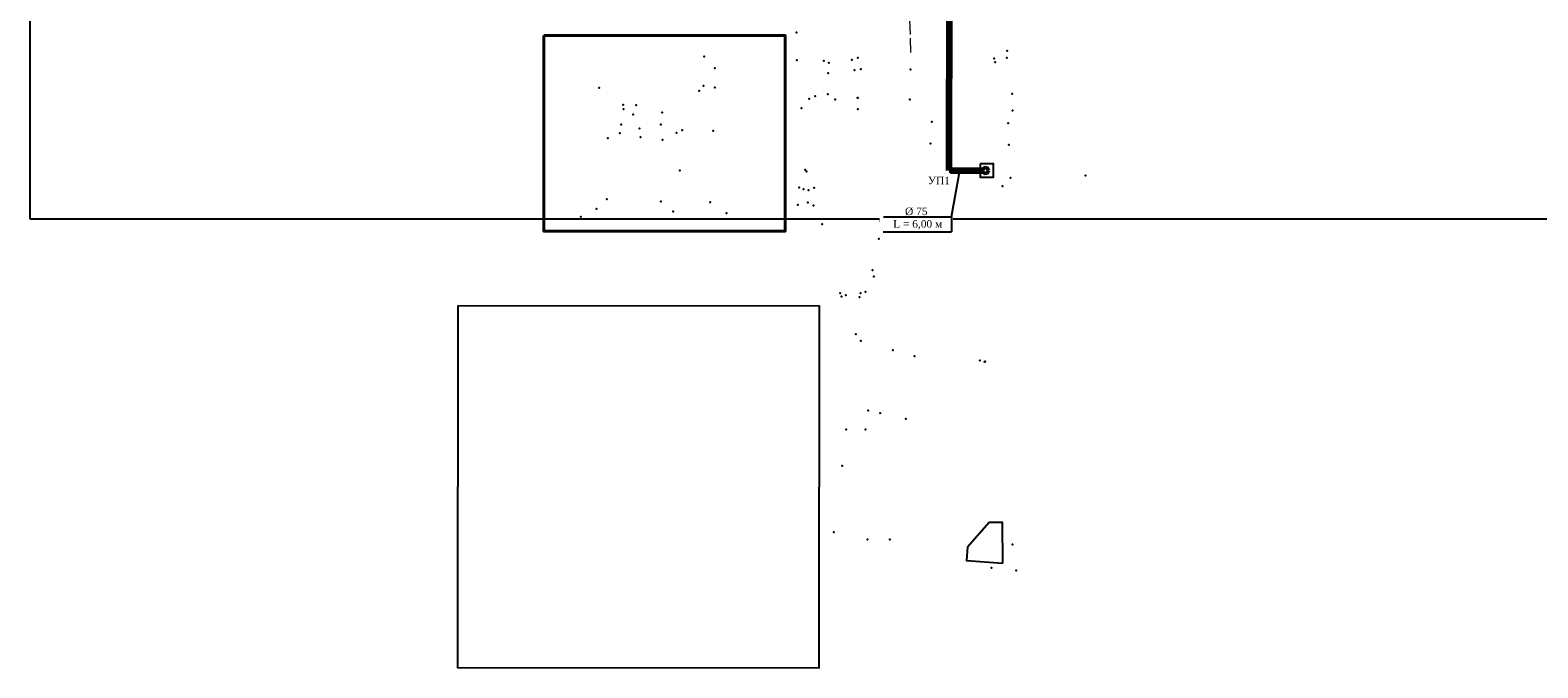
# Model space of a CAD drawing. Header units: millimetres. Extents: x 3225950 to 6455324, y 386516 to 774348.
# Tile 3 of 69: x 3227526 to 3227776, y 387011 to 387117. Entities that reach past the tile are written whole.
import ezdxf

# ---------------------------------------------------------------- set-up
doc = ezdxf.new("R2010")
doc.units = ezdxf.units.MM
doc.linetypes.add('ACAD_ISO02W100', pattern=[15, 12, -3])
for name, color, linetype in [('1 Здание', 7, 'Continuous'), ('1 Топо', 7, 'Continuous'), ('8 В1', 7, 'Continuous'), ('ТОЧКИ_ОБОСНОВАНИЯ', 255, 'Continuous')]:
    doc.layers.add(name, color=color, linetype=linetype)
doc.styles.add('стиль3', font='times.ttf')
picture_1 = doc.add_image_def('image2.tif', size_in_pixel=(27388, 31050))

msp = doc.modelspace()

# ---------------------------------------------------------------- linework, layer by layer
at = {"color": 3, "linetype": 'Continuous', "lineweight": 40}
msp.add_lwpolyline([(3227610.818, 387115.8), (3227610.818, 387083.3), (3227650.815, 387083.3), (3227650.815, 387115.8)], close=True, dxfattribs=at)
at = {"color": 3, "linetype": 'Continuous'}
for points in [[(3227683.199, 387094.5), (3227683.188, 387092.3), (3227685.396, 387092.29), (3227685.396, 387094.49)], [(3227596.524, 387070.92), (3227596.489, 387010.92), (3227656.484, 387010.88), (3227656.519, 387070.88)], [(3227686.948, 387028.25), (3227686.891, 387034.99), (3227684.694, 387034.98), (3227681.06, 387030.9), (3227680.888, 387028.7)]]:
    msp.add_lwpolyline(points, close=True, dxfattribs=at)
at = {"layer": '1 Здание', "color": 7, "linetype": 'ACAD_ISO02W100', "lineweight": 20, "ltscale": 0.2}
msp.add_line((3227671.407, 387121.328, 0.01), (3227671.614, 387112.9, 0.01), dxfattribs=at)
at = {"layer": '8 В1', "color": 5, "linetype": 'Continuous', "lineweight": 100, "ltscale": 200}
for q in [(3227678.133, 387139.319), (3227683.585, 387093.381)]:
    msp.add_line((3227678.049, 387093.39), q, dxfattribs=at)
at = {"layer": '8 В1', "color": 5, "lineweight": 50}
msp.add_circle((3227684.073, 387093.38), 0.488, dxfattribs=at)
at = {"layer": '8 В1', "color": 5}
for p in [(3227674.922, 387097.846, 0.47), (3227686.882, 387090.776, 0.15)]:
    msp.add_point(p, dxfattribs=at)
at = {"layer": 'ТОЧКИ_ОБОСНОВАНИЯ'}
for p in [(3227652.732, 387116.286, 0.53), (3227637.422, 387112.296, 0.5), (3227652.742, 387111.706, 0.49), (3227657.242, 387111.586, 0.53), (3227661.902, 387111.766, 0.52), (3227662.872, 387112.046, 0.41), (3227685.472, 387111.976, 0.19), (3227685.682, 387111.356, 0.4), (3227687.612, 387112.066, 0.25), (3227687.642, 387113.236, 0.22), (3227639.152, 387110.376, 0.5), (3227657.992, 387109.536, 0.42), (3227658.082, 387111.216, 0.52), (3227662.342, 387110.046, 0.53), (3227663.392, 387110.186, 0.42), (3227671.612, 387110.146, 0.54), (3227619.992, 387107.086, 0.46), (3227636.552, 387106.576, 0.51), (3227637.292, 387107.416, 0.51), (3227639.152, 387107.156, 0.51), (3227623.982, 387104.256, 0.49), (3227626.102, 387104.226, 0.53), (3227654.842, 387105.286, 0.54), (3227655.832, 387105.726, 0.56), (3227657.902, 387106.046, 0.41), (3227659.122, 387105.186, 0.43), (3227662.842, 387105.426, 0.56), (3227662.862, 387105.436, 0.4), (3227671.502, 387105.156, 0.5), (3227688.502, 387106.106, 0.32), (3227624.002, 387103.546, 0.79), (3227625.622, 387102.666, 0.8), (3227630.452, 387102.996, 0.51), (3227653.552, 387103.716, 0.55), (3227662.862, 387103.556, 0.31), (3227675.142, 387101.436, 0.5), (3227688.532, 387103.346, 0.29), (3227623.432, 387099.566, 0.77), (3227623.642, 387101.006, 0.17), (3227626.652, 387100.336, 0.65), (3227626.842, 387098.896, 1.23), (3227630.202, 387101.006, 0.62), (3227632.812, 387099.646, 0.47), (3227633.742, 387100.096, 0.48), (3227638.882, 387099.986, 0.51), (3227687.792, 387101.236, 0.4), (3227621.412, 387098.736, 0.47), (3227630.492, 387098.446, 0.45), (3227674.922, 387097.846, 0.47), (3227687.952, 387097.616, 0.41), (3227633.362, 387093.366, 0.49), (3227654.152, 387093.466, 0.37), (3227654.352, 387093.206, 0.43), (3227688.202, 387092.156, 0.22), (3227700.632, 387092.556, 0.25), (3227653.152, 387090.576, 0.5), (3227653.902, 387090.266, 0.51), (3227654.692, 387090.146, 0.52), (3227655.642, 387090.516, 0.51), (3227686.882, 387090.776, 0.15), (3227619.542, 387087.036, 0.41), (3227621.262, 387088.606, 0.39), (3227630.202, 387088.226, 0.73), (3227632.262, 387086.576, 0.5), (3227638.392, 387088.106, 0.49), (3227641.102, 387086.296, 0.6), (3227652.962, 387087.696, 0.53), (3227654.612, 387088.056, 0.52), (3227655.512, 387087.566, 0.52), (3227616.952, 387085.716, 0.4), (3227656.972, 387084.496, 0.43), (3227666.582, 387084.956, 0.06), (3227670.542, 387084.406, 0.42), (3227674.202, 387084.556, 0.49), (3227666.352, 387082.046, 0.38), (3227665.322, 387076.866, 0.62), (3227665.562, 387075.796, 0.64), (3227659.982, 387073.036, 0.5), (3227660.162, 387072.486, 0.52), (3227660.892, 387072.676, 0.52), (3227660.902, 387072.676, 0.52), (3227663.162, 387072.346, 0.43), (3227663.302, 387073.026, 0.38), (3227664.132, 387073.236, 0.41), (3227662.542, 387066.226, 0.48), (3227663.362, 387065.146, 0.45), (3227668.692, 387063.596, 0.46), (3227672.262, 387062.556, 0.53), (3227683.112, 387061.856, 0.37), (3227683.872, 387061.646, 0.93), (3227683.902, 387061.636, -0.96), (3227684.002, 387061.686, -0.58), (3227664.582, 387053.546, 0.26), (3227666.602, 387053.126, 0.58), (3227670.842, 387052.186, 0.56), (3227660.962, 387050.416, 0.2), (3227664.132, 387050.446, 0.34), (3227660.312, 387044.386, 0.32), (3227658.912, 387033.366, 0.33), (3227664.512, 387032.196, 0.57), (3227668.192, 387032.146, 0.57), (3227688.542, 387031.316, 0.45), (3227685.072, 387027.456, 0.41), (3227689.122, 387027.036, 0.65)]:
    msp.add_point(p, dxfattribs=at)

# ---------------------------------------------------------------- pictures from other files: only their frames are drawn
at = {"layer": '1 Топо', "color": 252}
image = msp.add_image(picture_1, insert=(3227525.615, 387085.336), size_in_units=(684.563, 776.095), dxfattribs=at)
image.dxf.flags = 7

# ---------------------------------------------------------------- next in the draw order: texts
at = {"layer": '8 В1', "color": 5, "linetype": 'ByBlock', "lineweight": 40, "ltscale": 0.1, "char_height": 1.25, "attachment_point": 5, "style": 'стиль3', "bg_fill": 3, "box_fill_scale": 1.5, "bg_fill_color": 256, "bg_fill_transparency": 0}
for s, insert, width in [('УП1', (3227676.334, 387091.722), 2.56443), ('%%C 75\\P L = 6,00 м', (3227672.58, 387085.421), 10.94886)]:
    msp.add_mtext(s, dxfattribs=dict(at, insert=insert, width=width))

# ---------------------------------------------------------------- next in the draw order: linework, layer by layer
at = {"layer": '8 В1', "color": 5, "extrusion": (0, 0, -1)}
msp.add_line((3227678.443, 387085.708), (3227679.78, 387093.387), dxfattribs=at)
at = {"layer": '8 В1', "color": 5}
msp.add_lwpolyline([(3227667.126, 387085.708), (3227678.443, 387085.708, -0.4142136), (3227678.444, 387085.708), (3227678.444, 387083.208)], format="xyb", dxfattribs=at)
msp.add_lwpolyline([(3227667.087, 387083.208), (3227678.444, 387083.208)], dxfattribs=at)

doc.saveas('drawing.dxf')
